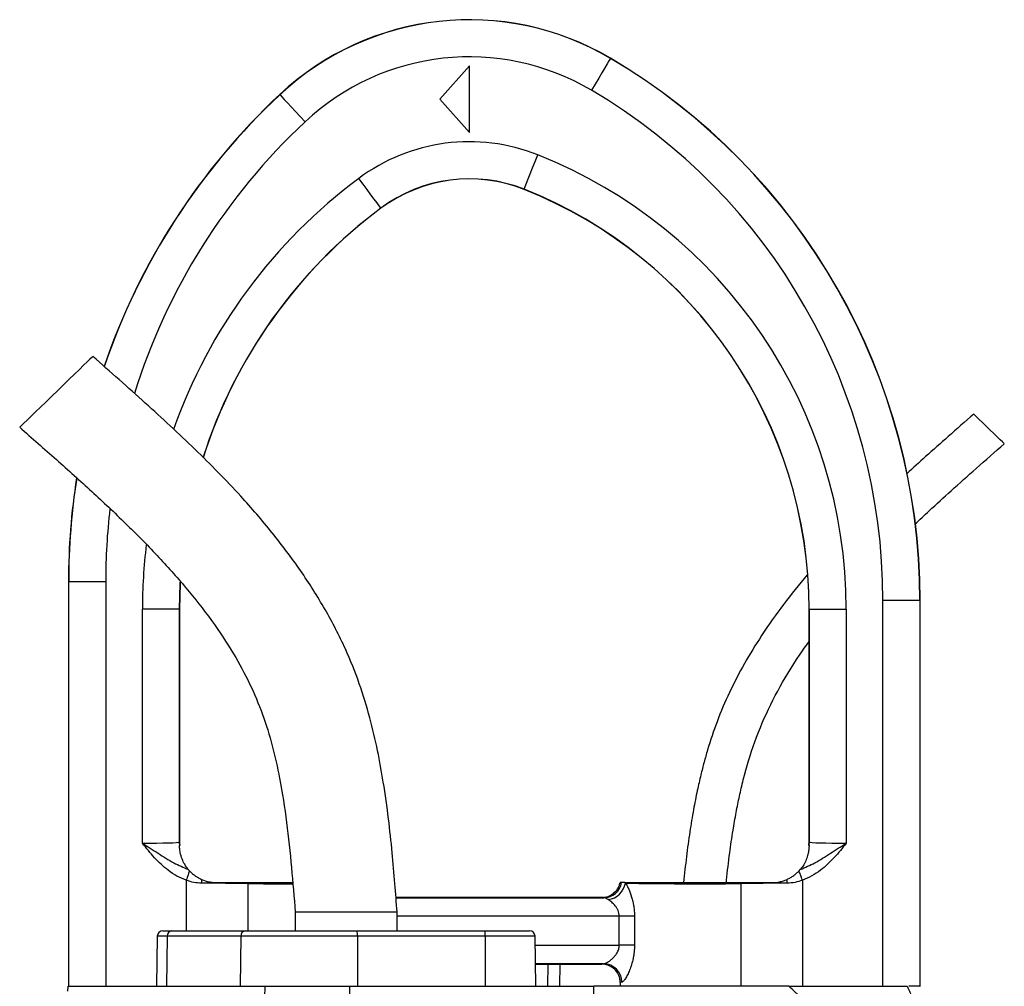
# Model space of a CAD drawing. Header units: millimetres. Extents: x 1695 to 3133, y 654 to 4111.
# Tile 5 of 5: x 2171 to 2703, y 3589 to 4111. Entities that reach past the tile are written whole.
import ezdxf

# ---------------------------------------------------------------- set-up
doc = ezdxf.new("R2010")
doc.units = ezdxf.units.MM
doc.header["$LTSCALE"] = 2

msp = doc.modelspace()

# ---------------------------------------------------------------- linework, layer by layer
at = {"color": 7, "linetype": 'Continuous', "lineweight": 25}
for p, q in [((2490.08, 4090.31), (2490.12, 4090.38)), ((2413.9, 4086.31), (2397.9, 4068.31)), ((2413.9, 4050.31), (2413.9, 4086.31)), ((2311.5, 4070.68), (2311.44, 4070.74)), ((2397.9, 4068.31), (2413.9, 4050.31)), ((2443.47, 4019.63), (2443.44, 4019.55)), ((2366.08, 4009.45), (2366.13, 4009.37)), ((2197.35, 3807.83), (2197.35, 3589.2)), ((2197.35, 3807.83), (2197.35, 3589.2)), ((2197.44, 3807.83), (2197.35, 3807.83)), ((2197.35, 3807.83), (2197.35, 3807.83)), ((2197.44, 3589.2), (2197.44, 3807.83)), ((2197.44, 3807.83), (2217.44, 3807.83)), ((2217.44, 3807.83), (2217.44, 3589.2)), ((2637.26, 3589.2), (2637.26, 3797.56)), ((2657.25, 3797.56), (2637.26, 3797.56)), ((2657.25, 3797.56), (2657.25, 3589.2)), ((2657.25, 3797.56), (2657.34, 3797.56)), ((2657.34, 3589.2), (2657.34, 3797.56)), ((2657.35, 3589.2), (2657.35, 3797.56)), ((2237.26, 3666.48), (2237.26, 3792.79)), ((2257.25, 3792.79), (2237.26, 3792.79)), ((2257.25, 3792.79), (2257.25, 3667.1)), ((2257.25, 3792.79), (2257.35, 3792.79)), ((2257.35, 3667.19), (2257.35, 3792.79)), ((2257.35, 3792.79), (2257.35, 3792.79)), ((2597.35, 3792.79), (2597.35, 3667.19)), ((2597.44, 3792.79), (2597.35, 3792.79)), ((2597.35, 3792.79), (2597.35, 3792.79)), ((2597.44, 3792.79), (2617.44, 3792.79)), ((2597.44, 3667.1), (2597.44, 3792.79)), ((2617.44, 3792.79), (2617.44, 3666.48)), ((2257.25, 3667.1), (2257.35, 3667.19)), ((2257.35, 3667.19), (2257.35, 3667.19)), ((2257.35, 3665.2), (2257.37, 3665.2)), ((2597.33, 3665.2), (2597.35, 3665.2)), ((2597.35, 3667.19), (2597.35, 3667)), ((2597.35, 3667.19), (2597.44, 3667.1)), ((2597.35, 3667.19), (2597.35, 3667.19)), ((2262.07, 3652.29), (2262.73, 3651.55)), ((2591.96, 3651.55), (2592.62, 3652.29)), ((2560.56, 3644.67), (2560.56, 3589.2)), ((2593.73, 3646.48), (2593.73, 3589.2)), ((2485.47, 3637.2), (2374.22, 3637.2)), ((2319.85, 3629.2), (2319.85, 3619.2)), ((2347.35, 3629.2), (2319.85, 3629.2)), ((2374.85, 3629.2), (2347.35, 3629.2)), ((2374.85, 3619.2), (2374.85, 3629.2)), ((2503.04, 3627.02), (2494.87, 3627.02)), ((2494.87, 3611.37), (2494.87, 3627.02)), ((2503.04, 3627.02), (2503.04, 3611.37)), ((2248.32, 3619.2), (2253.11, 3619.2)), ((2253.11, 3619.2), (2292.85, 3619.2)), ((2292.85, 3619.2), (2353.15, 3619.2)), ((2353.15, 3619.2), (2422.16, 3619.2)), ((2422.16, 3619.2), (2446.38, 3619.2)), ((2245.32, 3616.25), (2244.84, 3589.2)), ((2250.66, 3616.25), (2250.27, 3589.2)), ((2290.39, 3616.25), (2250.66, 3616.25)), ((2290.39, 3616.25), (2290.01, 3589.2)), ((2353.41, 3616.25), (2290.39, 3616.25)), ((2353.41, 3616.25), (2353.45, 3589.2)), ((2422.43, 3616.25), (2353.41, 3616.25)), ((2422.43, 3616.25), (2422.47, 3589.2)), ((2449.85, 3589.2), (2449.38, 3616.25)), ((2503.04, 3611.37), (2494.87, 3611.37)), ((2486.39, 3601.38), (2449.64, 3601.38)), ((2449.64, 3601.2), (2485.35, 3601.2)), ((2456.2, 3601.2), (2455.99, 3589.2)), ((2495.35, 3591.2), (2495.35, 3589.2)), ((2197.06, 3586.63), (2197.15, 3589.2)), ((2197.15, 3589.2), (2303.5, 3589.2)), ((2303.01, 3562.66), (2303.5, 3589.2)), ((2303.5, 3589.2), (2349.4, 3589.2)), ((2349.5, 3556.26), (2349.4, 3589.2)), ((2349.4, 3589.2), (2481.11, 3589.2)), ((2586.48, 3589.2), (2481.11, 3589.2)), ((2481.32, 3521.27), (2481.11, 3589.2)), ((2657.25, 3589.2), (2651.21, 3589.2)), ((2657.25, 3589.2), (2657.34, 3589.2))]:
    msp.add_line(p, q, dxfattribs=at)
at = {"color": 8, "linetype": 'Continuous', "lineweight": 25}
for p, q in [((2260.97, 3646.48), (2260.97, 3619.2)), ((2294.13, 3644.67), (2294.13, 3619.2)), ((2374.24, 3637.02), (2486.51, 3637.02)), ((2494.87, 3627.02), (2374.85, 3627.02)), ((2250.66, 3616.25), (2245.32, 3616.25)), ((2449.38, 3616.25), (2422.43, 3616.25)), ((2449.47, 3611.37), (2494.87, 3611.37)), ((2462.67, 3601.2), (2462.51, 3589.2))]:
    msp.add_line(p, q, dxfattribs=at)
at = {"color": 7, "linetype": 'Continuous', "lineweight": 25, "flags": 128}
for points in [[(2490.08, 4090.31), (2489.85, 4089.92), (2489.25, 4088.91), (2488.3, 4087.3), (2487.04, 4085.16), (2485.51, 4082.56), (2483.76, 4079.61), (2481.88, 4076.41), (2479.92, 4073.08)], [(2490.12, 4090.38), (2490.12, 4090.38), (2490.12, 4090.38), (2490.12, 4090.38), (2490.12, 4090.38), (2490.12, 4090.38), (2490.12, 4090.38), (2490.12, 4090.38), (2490.12, 4090.38)], [(2311.44, 4070.74), (2311.44, 4070.74), (2311.44, 4070.75), (2311.44, 4070.75), (2311.44, 4070.75), (2311.44, 4070.75), (2311.44, 4070.75), (2311.44, 4070.74), (2311.44, 4070.74)], [(2311.5, 4070.68), (2311.8, 4070.36), (2312.61, 4069.5), (2313.88, 4068.13), (2315.58, 4066.31), (2317.64, 4064.11), (2319.99, 4061.61), (2322.52, 4058.89), (2325.16, 4056.08)], [(2443.47, 4019.63), (2443.64, 4020.04), (2444.07, 4021.14), (2444.76, 4022.87), (2445.68, 4025.19), (2446.79, 4027.99), (2448.06, 4031.18), (2449.43, 4034.63), (2450.86, 4038.22)], [(2366.08, 4009.45), (2365.81, 4009.8), (2365.11, 4010.75), (2363.99, 4012.25), (2362.51, 4014.24), (2360.71, 4016.66), (2358.66, 4019.41), (2356.44, 4022.39), (2354.14, 4025.49)], [(2443.44, 4019.55), (2443.44, 4019.55), (2443.44, 4019.55), (2443.44, 4019.55), (2443.44, 4019.55), (2443.44, 4019.55), (2443.44, 4019.55), (2443.44, 4019.55), (2443.44, 4019.55)], [(2366.13, 4009.37), (2366.13, 4009.37), (2366.13, 4009.37), (2366.13, 4009.37), (2366.13, 4009.37), (2366.13, 4009.37), (2366.13, 4009.37), (2366.13, 4009.37), (2366.13, 4009.37)], [(2210.48, 3929.36), (2210.41, 3929.3), (2209.9, 3928.81), (2208.9, 3927.83), (2207.42, 3926.4), (2205.51, 3924.55), (2203.22, 3922.33), (2200.61, 3919.79), (2197.73, 3917.01), (2194.68, 3914.05), (2191.53, 3910.99), (2188.35, 3907.92), (2185.24, 3904.9), (2182.27, 3902.02), (2179.51, 3899.35), (2177.05, 3896.97), (2174.95, 3894.92), (2173.25, 3893.28), (2172, 3892.07), (2171.24, 3891.33), (2170.99, 3891.08)], [(2702.82, 3882.22), (2702.56, 3882.47), (2701.8, 3883.21), (2700.58, 3884.39), (2698.99, 3885.94), (2697.12, 3887.75), (2695.08, 3889.72), (2693.02, 3891.72), (2691.05, 3893.63), (2689.3, 3895.33), (2687.88, 3896.7), (2686.89, 3897.67), (2686.37, 3898.17), (2686.31, 3898.23)], [(2262.73, 3651.55), (2262.59, 3651.15), (2262.42, 3650.66), (2262.23, 3650.09), (2262, 3649.46), (2261.76, 3648.77), (2261.5, 3648.03), (2261.24, 3647.26), (2260.97, 3646.48)], [(2593.73, 3646.48), (2593.46, 3647.26), (2593.19, 3648.03), (2592.93, 3648.77), (2592.69, 3649.46), (2592.47, 3650.09), (2592.27, 3650.66), (2592.1, 3651.15), (2591.96, 3651.55)]]:
    msp.add_lwpolyline(points, dxfattribs=at)
at = {"color": 8, "linetype": 'Continuous', "lineweight": 25, "flags": 128}
for points in [[(2257.66, 3807.53), (2257.62, 3806.75), (2257.25, 3792.79)], [(2257.35, 3792.79), (2257.71, 3806.74), (2257.74, 3807.42)]]:
    msp.add_lwpolyline(points, dxfattribs=at)
at = {"color": 7, "linetype": 'Continuous', "lineweight": 25}
for centre, radius, start, end in [((2413.9, 3961.2), 150, 59.4582, 133.0853), ((2413.9, 3961.2), 149.99, 59.4582, 133.0853), ((2413.9, 3961.2), 149.91, 59.4582, 133.0853), ((2413.9, 3961.2), 129.91, 59.4582, 133.0853), ((2317.35, 3797.56), 339.91, 0, 59.4582), ((2317.35, 3797.56), 340, 0, 59.4582), ((2317.35, 3797.56), 339.99, 0, 59.4582), ((2557.35, 3807.83), 360, 133.0853, 161.1915), ((2317.35, 3797.56), 319.91, 0, 59.4582), ((2413.9, 3945.2), 100.09, 68.3326, 126.6622), ((2353.35, 3792.79), 264.09, 0, 68.3326), ((2413.9, 3945.2), 80.09, 68.3326, 126.6622), ((2413.9, 3945.2), 80, 68.3326, 126.6622), ((2353.35, 3792.79), 244, 0, 68.3326), ((2353.35, 3792.79), 244, 0, 68.3326), ((2353.35, 3792.79), 244.09, 0, 68.3326), ((2557.35, 3807.83), 360, 171.0723, 180), ((2273.26, 3667.11), 16, 180.0177, 186.8527), ((2581.44, 3667.11), 16, 353.1465, 359.9831), ((2310.75, 3644.78), 41.59, 177.0448, 179.8985), ((2304.97, 3644.59), 10.84, 176.7657, 179.5406), ((2486.39, 3646.92), 9.9, 270.6811, 349.9923), ((2487.12, 3647.15), 11.29, 278.9563, 348.8651), ((2549.72, 3644.59), 10.85, 0.4604, 3.2332), ((2543.97, 3644.78), 41.57, 0.1008, 2.9559), ((2248.32, 3616.2), 3, 90, 179), ((2253.41, 3616.45), 2.76, 96.1198, 184.2513), ((2293.15, 3616.45), 2.76, 96.1203, 184.2508), ((2344.81, 3616.97), 8.63, 355.1983, 14.9386), ((2413.83, 3616.97), 8.63, 355.1982, 14.9387), ((2446.38, 3616.2), 3, 1, 90), ((2486.25, 3591.43), 9.94, 359.6639, 89.1873)]:
    msp.add_arc(centre, radius, start, end, dxfattribs=at)
at = {"color": 8, "linetype": 'Continuous', "lineweight": 25}
for centre, radius, start, end in [((2557.35, 3807.83), 359.99, 133.0853, 161.2064), ((2557.35, 3807.83), 359.91, 133.0853, 161.2089), ((2557.35, 3807.83), 339.91, 133.0853, 162.6344), ((2527.35, 3792.79), 290.09, 126.6622, 160.4452), ((2527.35, 3792.79), 270.09, 126.6622, 162.3525), ((2527.35, 3792.79), 270, 126.6622, 162.3492), ((2557.35, 3807.83), 359.99, 171.0911, 180), ((2557.35, 3807.83), 359.91, 171.0909, 180), ((2557.35, 3807.83), 339.91, 173.3876, 180), ((2527.35, 3792.79), 290.09, 173.1075, 180)]:
    msp.add_arc(centre, radius, start, end, dxfattribs=at)
at = {"color": 7, "linetype": 'Continuous', "lineweight": 25}
for centre, major_axis, ratio, start_param, end_param in [((2237.26, 3667.11), (20, 0), 0.031419, 4.712389, 6.265732), ((2273.35, 3667.2), (11.32, 11.32), 0.999467, 2.356347, 2.481376), ((2581.35, 3667.2), (11.32, -11.32), 0.999467, 0.660217, 0.785246), ((2617.44, 3667.11), (20, 0), 0.031419, 3.159046, 4.712389), ((2260.97, 3643.71), (60, 0), 0.019201, 0.985111, 1.433744), ((2537.35, 3645.2), (42, 0), 0.014961, 3.512026, 5.298075), ((2593.73, 3643.71), (60, 0), 0.019201, 1.707848, 2.156482), ((2537.35, 3601.19), (52, 0), 0.017455, 2.941235, 3.138236), ((2537.35, 3591.2), (42, 0), 0.021611, 2.941235, 3.141593)]:
    msp.add_ellipse(centre, major_axis=major_axis, ratio=ratio, start_param=start_param, end_param=end_param, dxfattribs=at)
at = {"color": 8, "linetype": 'Continuous', "lineweight": 25}
msp.add_ellipse((2317.35, 3645.2), major_axis=(42, 0), ratio=0.014961, start_param=4.126703, end_param=4.740871, dxfattribs=at)
at = {"color": 7, "linetype": 'Continuous', "lineweight": 25}
for points, knots in [([(2374.85, 3629.2), (2374.45, 3634.33), (2373.63, 3645.06), (2372.19, 3661.87), (2370.24, 3680.19), (2367.67, 3698.56), (2364.36, 3716.79), (2360.2, 3734.57), (2354.6, 3753.01), (2346.68, 3772.66), (2336.07, 3793.13), (2322.78, 3814.08), (2307.49, 3834.44), (2288.51, 3856.39), (2265.54, 3879.68), (2238.62, 3904.61), (2219.97, 3921.01), (2210.48, 3929.36)], [0, 0, 0, 0, 0.043407, 0.090631, 0.142151, 0.198665, 0.246894, 0.298241, 0.3524, 0.409137, 0.476507, 0.546402, 0.617933, 0.690926, 0.790712, 0.893453, 1, 1, 1, 1]), ([(2686.31, 3898.23), (2681.71, 3894.19), (2673.02, 3886.55), (2660.94, 3875.83), (2653.53, 3869.08), (2650.13, 3865.99)], [0, 0, 0, 0, 0.37912, 0.715756, 1, 1, 1, 1]), ([(2170.99, 3891.08), (2177.6, 3885.29), (2190.67, 3873.83), (2209.84, 3856.64), (2228.07, 3839.47), (2245.13, 3822.23), (2260.73, 3804.82), (2274.64, 3787.15), (2286.19, 3769.83), (2295.39, 3752.85), (2302.38, 3736.2), (2307.64, 3719.09), (2312.01, 3699.59), (2315.35, 3677.65), (2317.86, 3653.47), (2319.19, 3637.27), (2319.85, 3629.2)], [0, 0, 0, 0, 0.084022, 0.1662, 0.246111, 0.323427, 0.397904, 0.469469, 0.538288, 0.596654, 0.653835, 0.710577, 0.767575, 0.844652, 0.922573, 1, 1, 1, 1]), ([(2654.52, 3838.75), (2657.1, 3841.18), (2663.56, 3847.27), (2674.61, 3857.3), (2688.15, 3869.35), (2697.75, 3877.78), (2702.82, 3882.22)], [0, 0, 0, 0, 0.163343, 0.409922, 0.688853, 1, 1, 1, 1]), ([(2596.36, 3811.34), (2592.04, 3806.1), (2583.35, 3795.54), (2572.09, 3779.54), (2562.34, 3763.66), (2554.25, 3748.14), (2547.58, 3732.51), (2543.33, 3719.79), (2540.61, 3710.15), (2538.74, 3702.86), (2536.82, 3694.36), (2534.81, 3684.13), (2532.85, 3672.22), (2531.04, 3659.06), (2530.06, 3649.88), (2529.56, 3645.2)], [0, 0, 0, 0, 0.111639, 0.22469, 0.321352, 0.417935, 0.512119, 0.600518, 0.638236, 0.676757, 0.724261, 0.78151, 0.848235, 0.92262, 1, 1, 1, 1]), ([(2552.64, 3645.2), (2552.69, 3645.62), (2553.2, 3650.98), (2554.36, 3660.4), (2556.11, 3672.62), (2557.89, 3682.83), (2559.73, 3691.91), (2562.74, 3704.73), (2567.75, 3721.49), (2576.33, 3741.54), (2586.36, 3759.56), (2593.93, 3770.5), (2597.35, 3775.43)], [0, 0, 0, 0, 0.0091432, 0.1156974, 0.2040372, 0.2745497, 0.3384661, 0.4032107, 0.5576046, 0.7140327, 0.8710646, 1, 1, 1, 1]), ([(2237.26, 3666.48), (2237.27, 3666.48), (2240.1, 3664.67), (2245.81, 3661.08), (2253.71, 3655.85), (2259.43, 3653.41), (2262.07, 3652.29)], [0, 0, 0, 0, 0.001396, 0.346567, 0.697185, 1, 1, 1, 1]), ([(2260.97, 3646.48), (2259.26, 3647.18), (2255.8, 3648.6), (2249.9, 3652.56), (2243.63, 3658.54), (2239.39, 3663.8), (2237.27, 3666.47), (2237.26, 3666.48)], [0, 0, 0, 0, 0.175606, 0.355828, 0.673943, 0.998663, 1, 1, 1, 1]), ([(2257.47, 3665.19), (2257.45, 3665.35), (2257.38, 3666.02), (2257.36, 3666.69), (2257.35, 3667.19)], [0, 0, 0, 0, 0.250068, 1, 1, 1, 1]), ([(2262.07, 3652.29), (2261.41, 3653.12), (2260.27, 3654.56), (2258.62, 3657.95), (2257.69, 3661.04), (2257.36, 3663.8), (2257.35, 3664.82), (2257.35, 3665.2)], [0, 0, 0, 0, 0.2930118, 0.5107858, 0.7289981, 0.8983563, 1, 1, 1, 1]), ([(2592.62, 3652.29), (2595.27, 3653.41), (2600.95, 3655.83), (2608.85, 3661.06), (2614.56, 3664.65), (2617.43, 3666.48), (2617.44, 3666.48)], [0, 0, 0, 0, 0.302818, 0.649105, 0.998605, 1, 1, 1, 1]), ([(2597.35, 3665.2), (2597.35, 3664.86), (2597.34, 3663.93), (2597.08, 3661.68), (2596.41, 3658.87), (2595.23, 3656.09), (2593.8, 3653.73), (2592.98, 3652.73), (2592.62, 3652.29)], [0, 0, 0, 0, 0.092329, 0.250386, 0.409007, 0.620307, 0.831222, 1, 1, 1, 1]), ([(2617.44, 3666.48), (2617.43, 3666.47), (2615.34, 3663.84), (2611.1, 3658.58), (2604.87, 3652.62), (2598.94, 3648.62), (2595.48, 3647.2), (2593.73, 3646.48)], [0, 0, 0, 0, 0.001337, 0.320999, 0.644169, 0.820027, 1, 1, 1, 1]), ([(2597.35, 3667), (2597.35, 3666.9), (2597.34, 3666.29), (2597.28, 3665.69), (2597.22, 3665.19)], [0, 0, 0, 0, 0.17132, 1, 1, 1, 1]), ([(2262.73, 3651.55), (2263.11, 3651.14), (2263.55, 3650.71), (2264.51, 3649.85), (2265.04, 3649.42), (2266.15, 3648.61), (2266.73, 3648.23), (2267.94, 3647.54), (2268.57, 3647.21), (2269.22, 3646.92)], [0, 0, 0, 0, 0.25, 0.25, 0.5, 0.5, 0.75, 0.75, 1, 1, 1, 1]), ([(2585.48, 3646.92), (2586.13, 3647.21), (2586.76, 3647.54), (2587.96, 3648.23), (2588.54, 3648.61), (2589.65, 3649.41), (2590.18, 3649.84), (2591.15, 3650.71), (2591.59, 3651.14), (2591.96, 3651.55)], [0, 0, 0, 0, 0.25, 0.25, 0.5, 0.5, 0.75, 0.75, 1, 1, 1, 1]), ([(2269.16, 3644.85), (2267.79, 3644.93), (2265, 3645.1), (2262.33, 3646.02), (2260.97, 3646.48)], [0, 0, 0, 0, 0.489929, 1, 1, 1, 1]), ([(2269.22, 3646.92), (2270.49, 3646.36), (2271.82, 3645.93), (2273.87, 3645.49), (2274.56, 3645.38), (2275.96, 3645.23), (2276.65, 3645.2), (2277.35, 3645.2)], [0, 0, 0, 0, 0.5, 0.5, 0.75, 0.75, 1, 1, 1, 1]), ([(2277.35, 3645.2), (2280.33, 3645.2), (2283.23, 3645.2), (2287.44, 3645.2), (2288.83, 3645.2), (2291.53, 3645.2), (2292.86, 3645.2), (2294.15, 3645.2)], [0, 0, 0, 0, 0.5, 0.5, 0.75, 0.75, 1, 1, 1, 1]), ([(2294.15, 3645.2), (2295.89, 3645.2), (2299.36, 3645.2), (2305.08, 3645.2), (2311.02, 3645.2), (2315.55, 3645.2), (2318.02, 3645.2), (2318.48, 3645.2)], [0, 0, 0, 0, 0.236644, 0.473288, 0.70993, 0.946571, 1, 1, 1, 1]), ([(2485.47, 3637.2), (2486.04, 3637.23), (2487.72, 3637.31), (2490.42, 3638.29), (2493.08, 3640.42), (2494.67, 3642.9), (2495.11, 3644.59), (2495.27, 3645.2)], [0, 0, 0, 0, 0.1237317, 0.369877, 0.6160709, 0.8622917, 1, 1, 1, 1]), ([(2497.81, 3645.2), (2498.88, 3645.2), (2500.28, 3645.2), (2502.87, 3645.2), (2503.8, 3645.2), (2505.8, 3645.2), (2506.86, 3645.2), (2509.12, 3645.2), (2510.32, 3645.2), (2512.84, 3645.2), (2514.15, 3645.2), (2518.2, 3645.2), (2521.06, 3645.2), (2525.61, 3645.2), (2527.14, 3645.2), (2530.23, 3645.2), (2531.79, 3645.2), (2534.93, 3645.2), (2536.52, 3645.2), (2539.72, 3645.2), (2541.3, 3645.2), (2545.99, 3645.2), (2549.06, 3645.2), (2555.05, 3645.2), (2557.88, 3645.2), (2560.55, 3645.2)], [0, 0, 0, 0, 0.125, 0.125, 0.1875, 0.1875, 0.25, 0.25, 0.3125, 0.3125, 0.375, 0.375, 0.5, 0.5, 0.5625, 0.5625, 0.625, 0.625, 0.6875, 0.6875, 0.75, 0.75, 0.875, 0.875, 1, 1, 1, 1]), ([(2498.2, 3644.97), (2498.48, 3644.53), (2498.77, 3644.03), (2499.35, 3642.92), (2499.65, 3642.31), (2500.5, 3640.37), (2501.04, 3638.94), (2501.75, 3636.58), (2501.96, 3635.77), (2502.34, 3634.11), (2502.5, 3633.26), (2502.77, 3631.51), (2502.87, 3630.62), (2503.01, 3628.83), (2503.04, 3627.93), (2503.04, 3627.02)], [0, 0, 0, 0, 0.125, 0.125, 0.25, 0.25, 0.5, 0.5, 0.625, 0.625, 0.75, 0.75, 0.875, 0.875, 1, 1, 1, 1]), ([(2560.55, 3645.2), (2563.13, 3645.2), (2565.83, 3645.2), (2570.04, 3645.2), (2571.48, 3645.2), (2574.38, 3645.2), (2575.86, 3645.2), (2577.35, 3645.2)], [0, 0, 0, 0, 0.5, 0.5, 0.75, 0.75, 1, 1, 1, 1]), ([(2577.35, 3645.2), (2578.74, 3645.2), (2580.12, 3645.34), (2582.17, 3645.77), (2582.85, 3645.96), (2584.19, 3646.39), (2584.84, 3646.64), (2585.48, 3646.92)], [0, 0, 0, 0, 0.5, 0.5, 0.75, 0.75, 1, 1, 1, 1]), ([(2593.73, 3646.48), (2592.42, 3646.03), (2589.76, 3645.11), (2586.96, 3644.94), (2585.53, 3644.85)], [0, 0, 0, 0, 0.491055, 1, 1, 1, 1]), ([(2486.51, 3637.02), (2486.28, 3637.04), (2485.66, 3637.1), (2485.55, 3637.16), (2485.47, 3637.2)], [0, 0, 0, 0, 0.380136, 1, 1, 1, 1]), ([(2488.88, 3636), (2488.2, 3636.4), (2487.31, 3636.93), (2486.66, 3637), (2486.51, 3637.02)], [0, 0, 0, 0, 0.764938, 1, 1, 1, 1]), ([(2494.87, 3627.02), (2494.87, 3627.57), (2494.81, 3628.1), (2494.58, 3629.13), (2494.41, 3629.64), (2494, 3630.58), (2493.76, 3631.02), (2493.23, 3631.85), (2492.95, 3632.25), (2492.06, 3633.36), (2491.42, 3634), (2490.45, 3634.85), (2490.13, 3635.11), (2489.49, 3635.59), (2489.18, 3635.8), (2488.88, 3636)], [0, 0, 0, 0, 0.125, 0.125, 0.25, 0.25, 0.375, 0.375, 0.5, 0.5, 0.75, 0.75, 0.875, 0.875, 1, 1, 1, 1]), ([(2486.39, 3601.38), (2486.67, 3601.39), (2487, 3601.47), (2487.73, 3601.75), (2488.13, 3601.95), (2488.96, 3602.44), (2489.4, 3602.73), (2490.28, 3603.4), (2490.74, 3603.78), (2491.63, 3604.61), (2492.06, 3605.07), (2492.91, 3606.08), (2493.31, 3606.63), (2493.83, 3607.52), (2494, 3607.83), (2494.29, 3608.48), (2494.42, 3608.82), (2494.64, 3609.52), (2494.73, 3609.88), (2494.84, 3610.62), (2494.87, 3611), (2494.87, 3611.37)], [0, 0, 0, 0, 0.125, 0.125, 0.25, 0.25, 0.375, 0.375, 0.5, 0.5, 0.625, 0.625, 0.75, 0.75, 0.8125, 0.8125, 0.875, 0.875, 0.9375, 0.9375, 1, 1, 1, 1]), ([(2503.04, 3611.37), (2503.04, 3610.15), (2502.98, 3608.94), (2502.79, 3607.16), (2502.72, 3606.57), (2502.54, 3605.39), (2502.43, 3604.81), (2502.08, 3603.1), (2501.8, 3602), (2501.33, 3600.42), (2501.16, 3599.91), (2500.81, 3598.91), (2500.63, 3598.43), (2500.26, 3597.5), (2500.07, 3597.05), (2499.69, 3596.19), (2499.49, 3595.77), (2498.9, 3594.59), (2498.51, 3593.91), (2497.94, 3593.03), (2497.76, 3592.77), (2497.4, 3592.3), (2497.22, 3592.09), (2496.89, 3591.76), (2496.74, 3591.63), (2496.45, 3591.44), (2496.31, 3591.39), (2496.19, 3591.38)], [0, 0, 0, 0, 0.125, 0.125, 0.1875, 0.1875, 0.25, 0.25, 0.375, 0.375, 0.4375, 0.4375, 0.5, 0.5, 0.5625, 0.5625, 0.625, 0.625, 0.75, 0.75, 0.8125, 0.8125, 0.875, 0.875, 0.9375, 0.9375, 1, 1, 1, 1]), ([(2495.35, 3591.2), (2495.35, 3591.24), (2495.34, 3591.98), (2495.12, 3593.84), (2493.99, 3596.6), (2491.71, 3599.14), (2488.72, 3600.87), (2486.47, 3601.09), (2485.35, 3601.2)], [0, 0, 0, 0, 0.008696, 0.141394, 0.356077, 0.570723, 0.785361, 1, 1, 1, 1]), ([(2597.54, 3577.56), (2597.34, 3577.83), (2596.94, 3578.37), (2596.33, 3579.16), (2595.7, 3579.95), (2595.06, 3580.73), (2594.39, 3581.49), (2593.72, 3582.25), (2593.02, 3582.99), (2592.32, 3583.71), (2591.46, 3584.56), (2590.27, 3585.69), (2588.56, 3587.29), (2587.23, 3588.51), (2586.48, 3589.2)], [0, 0, 0, 0, 0.061077, 0.12251, 0.184317, 0.246519, 0.309134, 0.372181, 0.435678, 0.499644, 0.56001, 0.663535, 0.810207, 1, 1, 1, 1]), ([(2586.48, 3589.2), (2587.51, 3589.2), (2589.53, 3589.2), (2592.47, 3589.2), (2595.26, 3589.2), (2597.88, 3589.2), (2600.35, 3589.2), (2603.05, 3589.2), (2605.94, 3589.2), (2608.98, 3589.2), (2611.75, 3589.2), (2614.75, 3589.2), (2618, 3589.2), (2621.55, 3589.2), (2624.57, 3589.2), (2627.11, 3589.2), (2629.21, 3589.2), (2631.22, 3589.2), (2633.16, 3589.2), (2635.02, 3589.2), (2636.8, 3589.2), (2638.51, 3589.2), (2640.14, 3589.2), (2641.7, 3589.2), (2643.18, 3589.2), (2644.58, 3589.2), (2645.91, 3589.2), (2647.16, 3589.2), (2648.33, 3589.2), (2649.43, 3589.2), (2650.11, 3589.2), (2650.44, 3589.2)], [0, 0, 0, 0, 0.037662, 0.073593, 0.107793, 0.140264, 0.171008, 0.200027, 0.242046, 0.281061, 0.317074, 0.350093, 0.399654, 0.449657, 0.500151, 0.5331, 0.565762, 0.598149, 0.630273, 0.662147, 0.693782, 0.725192, 0.75639, 0.787389, 0.818204, 0.848847, 0.879333, 0.909677, 0.939893, 0.969996, 1, 1, 1, 1]), ([(2650.44, 3589.2), (2650.55, 3588.95), (2650.78, 3588.45), (2651.13, 3587.68), (2651.48, 3586.89), (2651.82, 3586.07), (2652.17, 3585.24), (2652.52, 3584.39), (2652.88, 3583.51), (2653.23, 3582.61), (2653.59, 3581.7), (2653.94, 3580.76), (2654.3, 3579.8), (2654.66, 3578.81), (2655.02, 3577.81), (2655.39, 3576.79), (2655.75, 3575.74), (2656.39, 3573.9), (2657.31, 3571.14), (2658.54, 3567.31), (2659.85, 3563.1), (2661.08, 3559.05), (2662.4, 3554.54), (2664.02, 3548.94), (2665.92, 3542.24), (2667.8, 3535.49), (2669.38, 3529.78), (2672.04, 3520.04), (2675.6, 3506.89), (2678.98, 3494.37), (2680.96, 3487.1), (2681.77, 3484.12), (2682.57, 3481.21), (2683.34, 3478.37), (2684.1, 3475.61), (2684.69, 3473.47), (2685.15, 3471.81), (2685.52, 3470.5), (2685.98, 3468.86), (2686.53, 3466.88), (2687.17, 3464.56), (2687.89, 3461.91), (2688.69, 3458.92), (2689.25, 3456.81), (2689.54, 3455.71)], [0, 0, 0, 0, 0.006505, 0.013097, 0.01978, 0.026557, 0.033431, 0.040405, 0.047482, 0.054664, 0.061955, 0.069357, 0.076872, 0.084502, 0.092251, 0.100119, 0.108109, 0.116224, 0.142061, 0.170607, 0.201889, 0.23593, 0.260358, 0.301454, 0.35921, 0.407807, 0.449606, 0.484611, 0.621537, 0.738683, 0.761365, 0.783575, 0.805315, 0.826589, 0.847401, 0.867756, 0.87521, 0.885269, 0.89793, 0.913186, 0.931031, 0.951456, 0.974449, 1, 1, 1, 1])]:
    msp.add_open_spline(points, degree=3, knots=knots, dxfattribs=at)
for points in [[(2496.14, 3645.2), (2495.57, 3645.2), (2495.28, 3645.2), (2495.27, 3645.2)], [(2497.81, 3645.2), (2497.13, 3645.2), (2496.55, 3645.2), (2496.14, 3645.2)], [(2497.81, 3645.2), (2497.93, 3645.13), (2498.06, 3645.05), (2498.2, 3644.97)]]:
    msp.add_open_spline(points, degree=3, dxfattribs=at)

doc.saveas('drawing.dxf')
